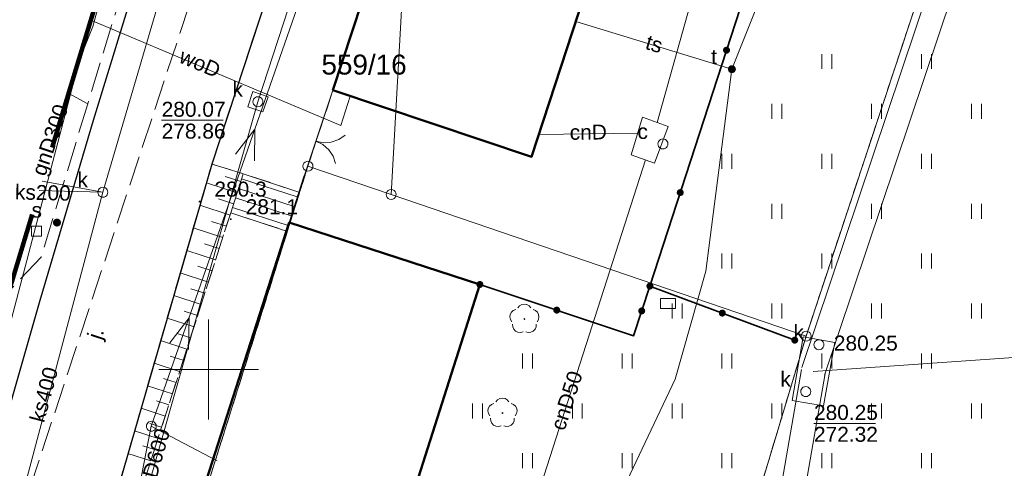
# Model space of a CAD drawing. Extents: x 0 to 6568752, y 0 to 5584302.
# Tile 26 of 74: x 6568291 to 6568340, y 5584195 to 5584218. Entities that reach past the tile are written whole.
import ezdxf
from ezdxf.enums import TextEntityAlignment as Align

# ---------------------------------------------------------------- set-up
doc = ezdxf.new("R2010")
doc.units = 0
for name, pattern in [('PRZER1-1', [1, 0.5, -0.5]), ('PRZER2-1', [1.5, 1, -0.5]), ('PRZER3-1', [2, 1.5, -0.5])]:
    doc.linetypes.add(name, pattern=pattern)
doc.layers.get('0').update_dxf_attribs({"linetype": 'CONTINUOUS'})
for name, color, linetype, lineweight in [('EGBS', 7, 'CONTINUOUS', 18), ('EGBU', 7, 'CONTINUOUS', 50), ('EGDE', 7, 'CONTINUOUS', 18), ('EGDE_O', 7, 'CONTINUOUS', 18), ('EGPG', 7, 'CONTINUOUS', 18), ('GUPPRZ_O', 7, 'CONTINUOUS', 18), ('OTKC', 7, 'CONTINUOUS', 18), ('OTKJ', 7, 'CONTINUOUS', 18), ('OTKJ_O', 7, 'CONTINUOUS', 18), ('OTKK', 7, 'CONTINUOUS', 25), ('OTOB', 7, 'CONTINUOUS', 18), ('OTOO', 7, 'CONTINUOUS', 35), ('OTRK', 7, 'CONTINUOUS', 18), ('OTRN', 7, 'CONTINUOUS', 13), ('OTRN_O', 7, 'CONTINUOUS', 13), ('OTZT', 7, 'CONTINUOUS', 18), ('ramka sekcji', 7, 'CONTINUOUS', 18), ('SUPK', 7, 'CONTINUOUS', 18), ('SUPP', 7, 'CONTINUOUS', 18), ('SUPW', 7, 'CONTINUOUS', 18), ('SUPW_O', 7, 'CONTINUOUS', 18), ('SUSU', 7, 'CONTINUOUS', 18), ('SUSU_O', 7, 'CONTINUOUS', 18), ('zakres', 6, 'PRZER3-1', 106)]:
    doc.layers.add(name, color=color, linetype=linetype, lineweight=lineweight)
for name, color, linetype, lineweight, true_color in [('EGUG', 7, 'CONTINUOUS', 18, 0x008000), ('GELULI', 7, 'CONTINUOUS', 18, 0xfeffff), ('OTZL', 7, 'CONTINUOUS', 18, 0x008000), ('SUCP', 7, 'CONTINUOUS', 18, 0xd200d2), ('SUCP_O', 7, 'CONTINUOUS', 18, 0xd200d2), ('SUEP', 1, 'CONTINUOUS', 18, 0xff0000), ('SUGP', 7, 'CONTINUOUS', 18, 0xbfbf00), ('SUGP_O', 7, 'CONTINUOUS', 18, 0xbfbf00), ('SUKP', 7, 'CONTINUOUS', 18, 0x803300), ('SUKP_O', 7, 'CONTINUOUS', 18, 0x803300), ('SUKS', 7, 'CONTINUOUS', 18, 0x803300), ('SUKS_O', 7, 'CONTINUOUS', 18, 0x803300), ('SUTP', 7, 'CONTINUOUS', 18, 0xff9100), ('SUTP_O', 7, 'CONTINUOUS', 18, 0xff9100), ('SUTU', 7, 'CONTINUOUS', 18, 0xff9100), ('SUTU_O', 7, 'CONTINUOUS', 18, 0xff9100), ('SUWP', 5, 'CONTINUOUS', 18, 0x0000ff), ('SUWP_O', 5, 'CONTINUOUS', 18, 0x0000ff)]:
    doc.layers.add(name, color=color, linetype=linetype, lineweight=lineweight, true_color=true_color)
doc.styles.add('Arial', font='arial.ttf')

# ---------------------------------------------------------------- blocks, each defined once
blk = doc.blocks.new('D_GSPRDL1')
blk.add_hatch(color=0).paths.add_polyline_path([(0, -0.045), (0.013906, -0.042798), (0.02645, -0.036406), (0.036406, -0.02645), (0.042798, -0.013906), (0.045, 0), (0.042798, 0.013906), (0.036406, 0.02645), (0.02645, 0.036406), (0.013906, 0.042798), (0, 0.045), (-0.013906, 0.042798), (-0.02645, 0.036406), (-0.036406, 0.02645), (-0.042798, 0.013906), (-0.045, 0), (-0.042798, -0.013906), (-0.036406, -0.02645), (-0.02645, -0.036406), (-0.013906, -0.042798)])
at = {"color": 0}
for points in [[(-0.324277, 0.563333), (-0.240553, 0.662679), (-0.127956, 0.727494), (0, 0.75), (0.127956, 0.727494), (0.240553, 0.662679), (0.324277, 0.563333)], [(-0.635969, -0.134326), (-0.70458, -0.024001), (-0.731429, 0.103115), (-0.713292, 0.231763), (-0.652348, 0.346501), (-0.55591, 0.433559), (-0.435555, 0.482485)], [(0.435555, 0.482485), (0.55591, 0.433559), (0.652348, 0.346501), (0.713292, 0.231763), (0.731429, 0.103115), (0.70458, -0.024001), (0.635969, -0.134326)], [(-0.068773, -0.646351), (-0.194901, -0.677512), (-0.324092, -0.663766), (-0.440839, -0.606763), (-0.531129, -0.513345), (-0.584125, -0.394725), (-0.593465, -0.265141)], [(0.593465, -0.265141), (0.584125, -0.394725), (0.531129, -0.513345), (0.440839, -0.606763), (0.324092, -0.663766), (0.194901, -0.677512), (0.068773, -0.646351)]]:
    blk.add_lwpolyline(points, dxfattribs=at)
blk = doc.blocks.new('D_GSPWPN1')
blk.add_hatch(color=0).paths.add_polyline_path([(-0.045, 0), (-0.043467, -0.011647), (-0.038971, -0.0225), (-0.03182, -0.03182), (-0.0225, -0.038971), (-0.011647, -0.043467), (0, -0.045), (0.011647, -0.043467), (0.0225, -0.038971), (0.03182, -0.03182), (0.038971, -0.0225), (0.043467, -0.011647), (0.045, 0), (0.043467, 0.011647), (0.038971, 0.0225), (0.03182, 0.03182), (0.0225, 0.038971), (0.011647, 0.043467), (0, 0.045), (-0.011647, 0.043467), (-0.0225, 0.038971), (-0.03182, 0.03182), (-0.038971, 0.0225), (-0.043467, 0.011647)])
blk = doc.blocks.new('D_GUPIKP1_3')
at = {"color": 0}
blk.add_lwpolyline([(0.375, -0.25), (-0.375, -0.25), (-0.375, 0.25), (0.375, 0.25)], close=True, dxfattribs=at)
blk = doc.blocks.new('D_GUPIWZ1_2')
at = {"color": 0}
blk.add_lwpolyline([(-0.25, -0.25), (0.25, -0.25), (0.25, 0.25), (-0.25, 0.25)], close=True, dxfattribs=at)
blk = doc.blocks.new('D_GUPIWZ1_1')
at = {"color": 0}
blk.add_lwpolyline([(0, 0.25), (0.064705, 0.241481), (0.125, 0.216506), (0.176777, 0.176777), (0.216506, 0.125), (0.241481, 0.064705), (0.25, 0), (0.241481, -0.064705), (0.216506, -0.125), (0.176777, -0.176777), (0.125, -0.216506), (0.064705, -0.241481), (0, -0.25), (-0.064705, -0.241481), (-0.125, -0.216506), (-0.176777, -0.176777), (-0.216506, -0.125), (-0.241481, -0.064705), (-0.25, 0), (-0.241481, 0.064705), (-0.216506, 0.125), (-0.176777, 0.176777), (-0.125, 0.216506), (-0.064705, 0.241481)], close=True, dxfattribs=at)
blk = doc.blocks.new('D_GUPKSD1_1')
at = {"color": 0}
blk.add_lwpolyline([(0, 0.25), (0.064705, 0.241481), (0.125, 0.216506), (0.176777, 0.176777), (0.216506, 0.125), (0.241481, 0.064705), (0.25, 0), (0.241481, -0.064705), (0.216506, -0.125), (0.176777, -0.176777), (0.125, -0.216506), (0.064705, -0.241481), (0, -0.25), (-0.064705, -0.241481), (-0.125, -0.216506), (-0.176777, -0.176777), (-0.216506, -0.125), (-0.241481, -0.064705), (-0.25, 0), (-0.241481, 0.064705), (-0.216506, 0.125), (-0.176777, 0.176777), (-0.125, 0.216506), (-0.064705, 0.241481)], close=True, dxfattribs=at)
blk = doc.blocks.new('D_GUPTUT1')
blk.add_hatch(color=0).paths.add_polyline_path([(-0.2, 0), (-0.193185, -0.051764), (-0.173205, -0.1), (-0.141421, -0.141421), (-0.1, -0.173205), (-0.051764, -0.193185), (0, -0.2), (0.051764, -0.193185), (0.1, -0.173205), (0.141421, -0.141421), (0.173205, -0.1), (0.193185, -0.051764), (0.2, 0), (0.193185, 0.051764), (0.173205, 0.1), (0.141421, 0.141421), (0.1, 0.173205), (0.051764, 0.193185), (0, 0.2), (-0.051764, 0.193185), (-0.1, 0.173205), (-0.141421, 0.141421), (-0.173205, 0.1), (-0.193185, 0.051764)])
blk = doc.blocks.new('D_GUPSUT1')
blk.add_hatch(color=0).paths.add_polyline_path([(-0.2, 0), (-0.193185, -0.051764), (-0.173205, -0.1), (-0.141421, -0.141421), (-0.1, -0.173205), (-0.051764, -0.193185), (0, -0.2), (0.051764, -0.193185), (0.1, -0.173205), (0.141421, -0.141421), (0.173205, -0.1), (0.193185, -0.051764), (0.2, 0), (0.193185, 0.051764), (0.173205, 0.1), (0.141421, 0.141421), (0.1, 0.173205), (0.051764, 0.193185), (0, 0.2), (-0.051764, 0.193185), (-0.1, 0.173205), (-0.141421, 0.141421), (-0.173205, 0.1), (-0.193185, 0.051764)])
blk = doc.blocks.new('D_GEPPGD1_1')
at = {"color": 0}
blk.add_lwpolyline([(0, 0.25), (0.077254, 0.237764), (0.146946, 0.202254), (0.202254, 0.146946), (0.237764, 0.077254), (0.25, 0), (0.237764, -0.077254), (0.202254, -0.146946), (0.146946, -0.202254), (0.077254, -0.237764), (0, -0.25), (-0.077254, -0.237764), (-0.146946, -0.202254), (-0.202254, -0.146946), (-0.237764, -0.077254), (-0.25, 0), (-0.237764, 0.077254), (-0.202254, 0.146946), (-0.146946, 0.202254), (-0.077254, 0.237764)], close=True, dxfattribs=at)
blk = doc.blocks.new('D_GSLKBR1')
at = {"color": 0}
for points in [[(1.299038, 0.75), (1.06066, 0.43934), (0.75, 0.200962), (0.388229, 0.051111), (0, 0)], [(0, 0), (0.388229, -0.051111), (0.75, -0.200962), (1.06066, -0.43934), (1.299038, -0.75)]]:
    blk.add_lwpolyline(points, dxfattribs=at)
blk = doc.blocks.new('D_KOLO')
blk.add_hatch(color=0).paths.add_polyline_path([(-0.175, 0), (-0.169037, -0.045293), (-0.151554, -0.0875), (-0.123744, -0.123744), (-0.0875, -0.151554), (-0.045293, -0.169037), (0, -0.175), (0.045293, -0.169037), (0.0875, -0.151554), (0.123744, -0.123744), (0.151554, -0.0875), (0.169037, -0.045293), (0.175, 0), (0.169037, 0.045293), (0.151554, 0.0875), (0.123744, 0.123744), (0.0875, 0.151554), (0.045293, 0.169037), (0, 0.175), (-0.045293, 0.169037), (-0.0875, 0.151554), (-0.123744, 0.123744), (-0.151554, 0.0875), (-0.169037, 0.045293)])
blk = doc.blocks.new('D_GSLKOG1')
blk.add_hatch(color=0).paths.add_polyline_path([(-0.175, 0), (-0.169037, -0.045293), (-0.151554, -0.0875), (-0.123744, -0.123744), (-0.0875, -0.151554), (-0.045293, -0.169037), (0, -0.175), (0.045293, -0.169037), (0.0875, -0.151554), (0.123744, -0.123744), (0.151554, -0.0875), (0.169037, -0.045293), (0.175, 0), (0.169037, 0.045293), (0.151554, 0.0875), (0.123744, 0.123744), (0.0875, 0.151554), (0.045293, 0.169037), (0, 0.175), (-0.045293, 0.169037), (-0.0875, 0.151554), (-0.123744, 0.123744), (-0.151554, 0.0875), (-0.169037, 0.045293)])
blk = doc.blocks.new('D_GUPISN1')
at = {"color": 0}
blk.add_lwpolyline([(0, 0.25), (0.064705, 0.241481), (0.125, 0.216506), (0.176777, 0.176777), (0.216506, 0.125), (0.241481, 0.064705), (0.25, 0), (0.241481, -0.064705), (0.216506, -0.125), (0.176777, -0.176777), (0.125, -0.216506), (0.064705, -0.241481), (0, -0.25), (-0.064705, -0.241481), (-0.125, -0.216506), (-0.176777, -0.176777), (-0.216506, -0.125), (-0.241481, -0.064705), (-0.25, 0), (-0.241481, 0.064705), (-0.216506, 0.125), (-0.176777, 0.176777), (-0.125, 0.216506), (-0.064705, 0.241481)], close=True, dxfattribs=at)
blk = doc.blocks.new('D_SUEP1')
at = {"color": 0}
blk.add_lwpolyline([(-0.75, -0.5), (0.75, 0), (-0.75, 0.5)], dxfattribs=at)
blk = doc.blocks.new('D_GSSUTR1')
at = {"color": 0}
for points in [[(-0.25666, 0.36165), (-0.25666, -0.38835)], [(0.24334, -0.38835), (0.24334, 0.36165)]]:
    blk.add_lwpolyline(points, dxfattribs=at)

msp = doc.modelspace()

# ---------------------------------------------------------------- linework, layer by layer
at = {"layer": 'EGBS', "linetype": 'Continuous', "lineweight": 18, "elevation": 10.18}
msp.add_lwpolyline([(6568304.52, 5584208.89), (6568301.74, 5584209.81), (6568301.11, 5584207.85), (6568303.90059, 5584206.93654), (6568304.04, 5584207.37)], close=True, dxfattribs=at)
for points in [[(6568301.65451, 5584209.54402), (6568304.44345, 5584208.64758)], [(6568301.5015, 5584209.06801), (6568304.29288, 5584208.17078)], [(6568301.3485, 5584208.59199), (6568304.14231, 5584207.69398)], [(6568301.19549, 5584208.11598), (6568303.99093, 5584207.21744)]]:
    msp.add_lwpolyline(points, dxfattribs=at)
at = {"layer": 'EGBU', "linetype": 'Continuous', "lineweight": 50, "elevation": 10.18}
for points in [[(6568306.2306, 5584213.98567), (6568310.11, 5584225.76), (6568312.72847, 5584233.71744), (6568322.65, 5584230.43), (6568316.18959, 5584210.65873)], [(6568295.43, 5584180.6), (6568304.04, 5584207.37), (6568313.6, 5584204.26), (6568305.05, 5584177.46)]]:
    msp.add_lwpolyline(points, close=True, dxfattribs=at)
at = {"layer": 'EGDE', "linetype": 'Continuous', "elevation": 10.22}
msp.add_lwpolyline([(6568313.01263, 5584273.831), (6568310.11, 5584225.76), (6568304.98, 5584210.19), (6568294.18308, 5584175.87843), (6568288.97096, 5584157.39984), (6568285.97392, 5584140.08989), (6568280.79901, 5584114.07121), (6568278.61678, 5584101.82214), (6568277.46122, 5584095.26675), (6568274.3496, 5584077.53529), (6568271.58328, 5584050.08752), (6568268.42617, 5584011.06381), (6568263.9809, 5583958.70246)], dxfattribs=at)
for points in [[(6568361.26341, 5584250.74162), (6568355.87516, 5584228.80739), (6568343.88997, 5584180.27922), (6568337.0279, 5584152.47866), (6568332.74, 5584135.02), (6568328.2783, 5584135.3346), (6568318.08182, 5584100.1005), (6568315.04175, 5584096.21103), (6568312.96342, 5584095.29418), (6568309.21068, 5584095.48584), (6568302.523, 5584096.81978), (6568303.26305, 5584109.23027), (6568304.89857, 5584108.81131), (6568309.92834, 5584135.22816), (6568320.18066, 5584169.23288), (6568329.95, 5584201.67), (6568339.09, 5584229.28), (6568315.28914, 5584237.02736), (6568321.65, 5584256.49), (6568327.03, 5584260.27)], [(6568309.15, 5584208.77), (6568310.11, 5584225.76), (6568313.96, 5584237.46), (6568315.28914, 5584237.02736), (6568339.09, 5584229.28), (6568329.95, 5584201.67)], [(6568309.15, 5584208.77), (6568304.98, 5584210.19), (6568310.11, 5584225.76)], [(6568320.18066, 5584169.23288), (6568294.18308, 5584175.87843), (6568304.98, 5584210.19), (6568309.15, 5584208.77), (6568329.95, 5584201.67)]]:
    msp.add_lwpolyline(points, close=True, dxfattribs=at)
at = {"layer": 'EGUG', "linetype": 'PRZER1-1', "lineweight": 18, "elevation": 10.08}
for points in [[(6568365.45974, 5584156.3753), (6568367.78222, 5584196.52832), (6568370.27666, 5584242.73402), (6568369.72416, 5584246.02716), (6568368.16833, 5584248.79733), (6568365.64994, 5584250.98505), (6568361.59535, 5584252.09289), (6568361.26341, 5584250.74162), (6568327.03, 5584260.27), (6568321.65, 5584256.49), (6568315.28914, 5584237.02736), (6568313.96, 5584237.46), (6568310.11, 5584225.76), (6568304.98, 5584210.19), (6568294.18308, 5584175.87843), (6568288.97096, 5584157.39984)], [(6568309.92834, 5584135.22816), (6568320.18066, 5584169.23288), (6568329.95, 5584201.67), (6568339.09, 5584229.28), (6568315.28914, 5584237.02736), (6568321.65, 5584256.49), (6568327.03, 5584260.27), (6568361.26341, 5584250.74162), (6568361.59535, 5584252.09289), (6568365.64994, 5584250.98505), (6568368.16833, 5584248.79733), (6568369.72416, 5584246.02716), (6568370.27666, 5584242.73402), (6568367.78222, 5584196.52832), (6568365.45974, 5584156.3753)]]:
    msp.add_lwpolyline(points, dxfattribs=at)
msp.add_lwpolyline([(6568285.97392, 5584140.08989), (6568288.97096, 5584157.39984), (6568294.18308, 5584175.87843), (6568304.98, 5584210.19), (6568310.11, 5584225.76), (6568313.96, 5584237.46), (6568315.28914, 5584237.02736), (6568339.09, 5584229.28), (6568329.95, 5584201.67), (6568320.18066, 5584169.23288), (6568309.92834, 5584135.22816), (6568304.89857, 5584108.81131), (6568303.26305, 5584109.23027), (6568280.79901, 5584114.07121)], close=True, dxfattribs=at)
at = {"layer": 'GELULI', "linetype": 'PRZER3-1', "lineweight": 18, "elevation": 9.97}
msp.add_lwpolyline([(6568319.19104, 5584273.59118), (6568317.37316, 5584268.23555), (6568309.68055, 5584250.53856), (6568289.86245, 5584190.47418), (6568285.07942, 5584172.75901), (6568279.69204, 5584149.0357), (6568272.77184, 5584111.16796), (6568271.26664, 5584099.36855), (6568266.94368, 5584075.42787), (6568264.14881, 5584047.52502), (6568260.73474, 5584006.78646), (6568257.68002, 5583953.56117), (6568257.32084, 5583948.9349)], dxfattribs=at)
at = {"layer": 'GUPPRZ_O', "linetype": 'Continuous', "lineweight": 13, "elevation": 10.8, "flags": 128}
for points in [[(6568297.64696, 5584212.48767), (6568300.72696, 5584212.48767)], [(6568330.34338, 5584197.30071), (6568333.42338, 5584197.30071)]]:
    msp.add_lwpolyline(points, dxfattribs=at)
at = {"layer": 'OTKC', "linetype": 'PRZER2-1', "lineweight": 18, "elevation": 10.18}
for points in [[(6568315.352, 5584274.78025), (6568311.97, 5584265.56), (6568307.45, 5584252.7), (6568306.94, 5584251.2), (6568304.96, 5584245.52), (6568302.42, 5584238.01), (6568296.52, 5584219.95), (6568294.23, 5584212.49), (6568291.56, 5584203.48), (6568288.79, 5584193.82), (6568286.63, 5584186.06), (6568284.54, 5584178.28), (6568281.93, 5584168.24), (6568280.03, 5584160.7), (6568277.58, 5584149.91), (6568275.95, 5584142.11), (6568273.94, 5584132.16), (6568270.67, 5584115.26), (6568269.36, 5584108.38)], [(6568369.96, 5584237.97), (6568366.32, 5584238.54), (6568365.63, 5584241.23), (6568362.61, 5584242.03), (6568355.13, 5584218.69), (6568352.55, 5584219.47), (6568360.15, 5584242.81), (6568321, 5584253.87), (6568314.3, 5584234.24), (6568324.08, 5584231.17), (6568323.73, 5584230.06), (6568322.65, 5584230.43), (6568313.86985, 5584233.33925), (6568312.72847, 5584233.71744), (6568309.02863, 5584222.47795), (6568306.2306, 5584213.98567), (6568304.52, 5584208.89), (6568301.74, 5584209.81), (6568300.16, 5584210.29), (6568316.12, 5584258.81)], [(6568283.29, 5584147.13), (6568291.67, 5584180.99), (6568292.62, 5584181.52), (6568301.11, 5584207.85), (6568303.90059, 5584206.93654), (6568295.43, 5584180.6), (6568294.21, 5584175.36), (6568302.34, 5584173.4), (6568308.13, 5584172), (6568307.08, 5584169.17), (6568324.95, 5584167.1), (6568349.43, 5584178.19), (6568349.37, 5584176.64), (6568324.34, 5584165.02), (6568304.54, 5584167.96), (6568293.06, 5584170.57), (6568292.79, 5584169.75), (6568287.15, 5584146.3)]]:
    msp.add_lwpolyline(points, dxfattribs=at)
at = {"layer": 'OTKJ', "linetype": 'PRZER3-1', "lineweight": 18, "elevation": 10.18}
msp.add_lwpolyline([(6568280.03, 5584160.7), (6568281.93, 5584168.24), (6568284.54, 5584178.28), (6568286.63, 5584186.06), (6568288.79, 5584193.82), (6568291.56, 5584203.48), (6568294.23, 5584212.49), (6568296.52, 5584219.95), (6568302.42, 5584238.01), (6568304.96, 5584245.52), (6568306.94, 5584251.2), (6568307.45, 5584252.7), (6568311.97, 5584265.56), (6568315.352, 5584274.78025)], dxfattribs=at)
msp.add_lwpolyline([(6568323.07601, 5584272.3879), (6568319.98, 5584262.39, 0.21707414), (6568316.12, 5584258.81), (6568300.16, 5584210.29), (6568291.67, 5584180.99), (6568283.29, 5584147.13)], format="xyb", dxfattribs=at)
at = {"layer": 'OTKK', "linetype": 'Continuous', "lineweight": 25, "elevation": 10.18}
msp.add_lwpolyline([(6568280.03, 5584160.7), (6568281.93, 5584168.24), (6568284.54, 5584178.28), (6568286.63, 5584186.06), (6568288.79, 5584193.82), (6568291.56, 5584203.48), (6568294.23, 5584212.49), (6568296.52, 5584219.95), (6568302.42, 5584238.01), (6568304.96, 5584245.52), (6568306.94, 5584251.2), (6568307.45, 5584252.7), (6568311.97, 5584265.56), (6568315.352, 5584274.78025)], dxfattribs=at)
msp.add_lwpolyline([(6568319.98, 5584262.39, 0.21707414), (6568316.12, 5584258.81), (6568300.16, 5584210.29), (6568291.67, 5584180.99), (6568283.29, 5584147.13), (6568277.98, 5584120.39), (6568278.34, 5584119.3), (6568279.2, 5584118.53), (6568281.62246, 5584118.2114)], format="xyb", dxfattribs=at)
at = {"layer": 'OTOB', "linetype": 'Continuous', "lineweight": 18, "elevation": 10.18}
msp.add_lwpolyline([(6568304.52, 5584208.89), (6568306.2306, 5584213.98567)], dxfattribs=at)
at = {"layer": 'OTOO', "linetype": 'Continuous', "lineweight": 35, "elevation": 10.18}
for points in [[(6568322.65, 5584230.43), (6568323.73, 5584230.06), (6568329.8, 5584227.81), (6568322.12, 5584204.18), (6568321.3, 5584201.69), (6568313.6, 5584204.26)], [(6568322.12, 5584204.18), (6568329.38, 5584201.47)]]:
    msp.add_lwpolyline(points, dxfattribs=at)
at = {"layer": 'OTRK', "linetype": 'PRZER2-1', "lineweight": 18, "elevation": 10.06}
msp.add_lwpolyline([(6568301.74, 5584209.81), (6568301.11, 5584207.85), (6568292.62, 5584181.52), (6568291.67, 5584180.99), (6568300.16, 5584210.29)], close=True, dxfattribs=at)
at = {"layer": 'OTRK', "linetype": 'Continuous', "lineweight": 18, "elevation": 10.06}
for points in [[(6568301.61367, 5584209.41697), (6568300.83305, 5584209.66788)], [(6568301.43375, 5584208.85721), (6568299.88873, 5584209.35382)], [(6568301.25383, 5584208.29746), (6568300.48943, 5584208.54316)], [(6568301.0738, 5584207.73774), (6568299.56173, 5584208.2253)], [(6568300.71293, 5584206.61857), (6568299.23431, 5584207.09534)], [(6568300.89337, 5584207.17815), (6568300.14569, 5584207.41924)], [(6568300.53249, 5584206.05898), (6568299.80155, 5584206.29467)], [(6568300.35206, 5584205.49939), (6568298.90689, 5584205.96538)], [(6568300.17162, 5584204.93981), (6568299.4574, 5584205.1701)], [(6568299.99118, 5584204.38022), (6568298.57947, 5584204.83542)], [(6568299.63031, 5584203.26104), (6568298.25206, 5584203.70546)], [(6568299.81075, 5584203.82063), (6568299.11326, 5584204.04553)], [(6568299.44987, 5584202.70146), (6568298.76911, 5584202.92097)], [(6568299.26944, 5584202.14187), (6568297.92464, 5584202.5755)], [(6568299.089, 5584201.58228), (6568298.42496, 5584201.7964)], [(6568298.90856, 5584201.0227), (6568297.59722, 5584201.44554)], [(6568298.72813, 5584200.46311), (6568298.08082, 5584200.67183)], [(6568298.54769, 5584199.90352), (6568297.2698, 5584200.31557)], [(6568298.18682, 5584198.78435), (6568296.94238, 5584199.18561)], [(6568298.36725, 5584199.34394), (6568297.73667, 5584199.54726)], [(6568298.00638, 5584198.22476), (6568297.39253, 5584198.4227)], [(6568297.82595, 5584197.66518), (6568296.61496, 5584198.05565)], [(6568297.64551, 5584197.10559), (6568297.04838, 5584197.29813)], [(6568297.46507, 5584196.546), (6568296.28754, 5584196.92569)], [(6568297.1042, 5584195.42683), (6568295.96012, 5584195.79573)], [(6568297.28464, 5584195.98641), (6568296.70423, 5584196.17356)]]:
    msp.add_lwpolyline(points, dxfattribs=at)
at = {"layer": 'OTZT', "color": 7, "linetype": 'PRZER2-1', "lineweight": 18, "elevation": 10.1}
msp.add_lwpolyline([(6568305.05, 5584177.46), (6568313.6, 5584204.26), (6568321.3, 5584201.69), (6568322.12, 5584204.18), (6568329.8, 5584227.81), (6568323.73, 5584230.06), (6568324.08, 5584231.17), (6568314.3, 5584234.24), (6568321, 5584253.87), (6568360.15, 5584242.81), (6568352.55, 5584219.47), (6568355.13, 5584218.69), (6568362.61, 5584242.03), (6568365.63, 5584241.23), (6568366.32, 5584238.54), (6568363.73, 5584196.57), (6568367.77, 5584196.46), (6568367.52, 5584191.43)], dxfattribs=at)
at = {"layer": 'ramka sekcji'}
for q in [(6568300, 5584202.5), (6568297.5, 5584200), (6568300, 5584197.5), (6568302.5, 5584200)]:
    msp.add_line((6568300, 5584200), q, dxfattribs=at)
at = {"layer": 'SUCP', "linetype": 'Continuous', "lineweight": 18, "elevation": 10.14}
for points in [[(6568305.19794, 5584253.54402), (6568313.7477, 5584251.92001), (6568331.99465, 5584246.26913), (6568322.48392, 5584212.37779)], [(6568321.50813, 5584211.83994), (6568316.55553, 5584211.77864)], [(6568321.90169, 5584210.50048), (6568314.13608, 5584186.34242), (6568308.47251, 5584188.18787)]]:
    msp.add_lwpolyline(points, dxfattribs=at)
at = {"layer": 'SUEP', "linetype": 'Continuous', "lineweight": 18, "elevation": 10.14}
for points in [[(6568276.06979, 5584093.81871), (6568282.32, 5584128.84), (6568290.26, 5584161.9), (6568297.13, 5584197.16), (6568309.51774, 5584232.68092), (6568320.65754, 5584260.99611), (6568324.3283, 5584272.00003)], [(6568297.13, 5584197.16), (6568300.43747, 5584195.42555)]]:
    msp.add_lwpolyline(points, dxfattribs=at)
at = {"layer": 'SUGP', "linetype": 'PRZER3-1', "lineweight": 18, "elevation": 10.14}
for points in [[(6568307.92915, 5584257.53033), (6568304.95132, 5584248.45899), (6568301.43179, 5584237.73753), (6568298.07096, 5584226.83995), (6568293.9423, 5584213.30734), (6568291.60061, 5584205.63192), (6568289.98624, 5584203.90934)], [(6568293.9423, 5584213.30734), (6568292.98816, 5584213.83234)]]:
    msp.add_lwpolyline(points, dxfattribs=at)
at = {"layer": 'SUGP', "linetype": 'Continuous', "lineweight": 18, "elevation": 10.14}
msp.add_lwpolyline([(6568295.96098, 5584223.65917), (6568294.19739, 5584217.18625), (6568293.39647, 5584215.18204)], dxfattribs=at)
at = {"layer": 'SUKP', "linetype": 'Continuous', "lineweight": 18, "elevation": 10.14}
for points in [[(6568307.52, 5584246.68), (6568305.49, 5584245.64), (6568298.57, 5584222.08), (6568294.7, 5584208.88), (6568285.86, 5584175.67), (6568279.56, 5584153.3)], [(6568329.74207, 5584200.09329), (6568343.30851, 5584240.46745)], [(6568330.87957, 5584199.71107), (6568344.44601, 5584240.08523)], [(6568302.47136, 5584213.41104), (6568310.10029, 5584236.81107)], [(6568292.13155, 5584177.09973), (6568302.47136, 5584213.41104)], [(6568291.657, 5584209.43213), (6568294.7, 5584208.88)], [(6568291.51548, 5584208.96433), (6568294.7, 5584208.88)], [(6568393.31453, 5584206.69139), (6568379.52874, 5584205.92645), (6568345.14531, 5584200.93014), (6568330.31082, 5584199.90218)], [(6568329.71967, 5584200.00489), (6568322.68649, 5584159.52609), (6568312.37167, 5584122.28348), (6568312.05886, 5584121.21045), (6568295.69462, 5584069.91304), (6568288.61341, 5584039.63522), (6568278.51199, 5583996.22529), (6568277.47048, 5583995.37472)], [(6568330.90196, 5584199.79947), (6568323.85869, 5584159.26259), (6568313.52598, 5584121.95539), (6568313.20669, 5584120.86012), (6568296.85228, 5584069.59355), (6568289.78203, 5584039.36259), (6568279.58801, 5583995.55471), (6568278.22952, 5583994.44528)]]:
    msp.add_lwpolyline(points, dxfattribs=at)
at = {"layer": 'SUPK', "linetype": 'Continuous', "lineweight": 18, "elevation": 10.14}
for points in [[(6568302.97896, 5584213.65892), (6568302.22394, 5584213.91847), (6568301.96392, 5584213.16206), (6568302.71701, 5584212.90317)], [(6568321.74526, 5584212.64512), (6568323.03997, 5584212.17655), (6568322.35755, 5584210.3414), (6568321.1871, 5584210.74984)], [(6568329.24365, 5584198.45376), (6568330.81686, 5584198.1746), (6568331.38123, 5584201.355), (6568329.80323, 5584201.63502)]]:
    msp.add_lwpolyline(points, close=True, dxfattribs=at)
at = {"layer": 'SUTP', "linetype": 'Continuous', "lineweight": 18, "elevation": 10.14}
for points in [[(6568307.17035, 5584259.42828), (6568307.81232, 5584259.00045), (6568335.97449, 5584247.04938), (6568333.6656, 5584233.6106), (6568326.23043, 5584215.04437), (6568324.92988, 5584204.91983), (6568323.39043, 5584199.51658), (6568318.12328, 5584188.40785), (6568315.30627, 5584179.9389), (6568310.54536, 5584166.25451), (6568308.94136, 5584158.25622), (6568307.97868, 5584148.60907), (6568302.86621, 5584119.06592), (6568299.15252, 5584103.43086)], [(6568318.40078, 5584217.42581), (6568326.23043, 5584215.04437)]]:
    msp.add_lwpolyline(points, dxfattribs=at)
at = {"layer": 'SUWP', "linetype": 'Continuous', "lineweight": 18, "elevation": 10.14}
for points in [[(6568273.43588, 5584138.43467), (6568281.71001, 5584171.15353), (6568282.77534, 5584174.90903), (6568284.84, 5584182.51), (6568293.31425, 5584214.67955), (6568294.10487, 5584217.4912), (6568294.33419, 5584218.28173)], [(6568294.10487, 5584217.4912), (6568306.63207, 5584212.2206), (6568307.10094, 5584213.69492)], [(6568293.31425, 5584214.67955), (6568293.25272, 5584214.70686)]]:
    msp.add_lwpolyline(points, dxfattribs=at)
at = {"layer": 'zakres', "ltscale": 7}
msp.add_lwpolyline([(6568419.28314, 5584244.20999), (6568355.04246, 5584262.48696), (6568313.61581, 5584275.31799), (6568306.59555, 5584258.01123), (6568299.2612, 5584234.56823), (6568280.6299, 5584172.98146), (6568276.44824, 5584154.31965), (6568267.58948, 5584107.60505), (6568261.88828, 5584068.50066), (6568256.46359, 5584021.7748), (6568252.69909, 5583965.99225), (6568250.34937, 5583966.23815), (6568248.9828, 5583949.49809), (6568593.23088, 5583926.24598)], dxfattribs=at)

# ---------------------------------------------------------------- block references
at = {"layer": 'EGPG', "linetype": 'Continuous', "lineweight": 18}
for p in [(6568304.98, 5584210.19, 10.24), (6568309.15, 5584208.77, 10.24), (6568329.95, 5584201.67, 10.24)]:
    msp.add_blockref('D_GEPPGD1_1', p, dxfattribs=at)
at = {"layer": 'OTOB', "linetype": 'Continuous', "lineweight": 18, "rotation": 341.4432997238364}
msp.add_blockref('D_GSLKBR1', (6568305.3753, 5584211.43784, 10.18), dxfattribs=at)
at = {"layer": 'OTOO', "linetype": 'Continuous', "lineweight": 35}
for name, p, rotation in [('D_KOLO', (6568325.96, 5584215.995, 10.18), 251.9952901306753), ('D_KOLO', (6568325.96, 5584215.995, 10.18), 251.9952901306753), ('D_KOLO', (6568323.64179, 5584208.86227, 10.18), 251.9952901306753), ('D_KOLO', (6568323.64179, 5584208.86227, 10.18), 251.9952901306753), ('D_GSLKOG1', (6568313.6, 5584204.26, 10.18), 161.5427310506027), ('D_GSLKOG1', (6568322.12, 5584204.18, 10.18), 339.5304911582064), ('D_KOLO', (6568317.45, 5584202.975, 10.18), 161.5427310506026), ('D_KOLO', (6568317.45, 5584202.975, 10.18), 161.5427310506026), ('D_KOLO', (6568321.71, 5584202.935, 10.18), 251.7723932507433), ('D_KOLO', (6568321.71, 5584202.935, 10.18), 251.7723932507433), ('D_KOLO', (6568325.75, 5584202.825, 10.18), 339.5304911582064), ('D_KOLO', (6568325.75, 5584202.825, 10.18), 339.5304911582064), ('D_GSLKOG1', (6568329.38, 5584201.47, 10.18), 339.5304911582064)]:
    msp.add_blockref(name, p, dxfattribs=dict(at, rotation=rotation))
at = {"layer": 'OTRN', "linetype": 'Continuous', "lineweight": 13}
for p in [(6568299.54, 5584208.41, 10.08), (6568301.11, 5584207.53, 10.08)]:
    msp.add_blockref('D_GSPWPN1', p, dxfattribs=at)
at = {"layer": 'OTZL', "linetype": 'Continuous', "lineweight": 18}
for p in [(6568315.83, 5584202.53, 10.12), (6568314.73, 5584197.82, 10.12)]:
    msp.add_blockref('D_GSPRDL1', p, dxfattribs=at)
at = {"layer": 'OTZT', "color": 7, "linetype": 'Continuous', "lineweight": 18}
for p in [(6568330.99, 5584215.44203, 10.1), (6568335.99, 5584215.44203, 10.1), (6568328.49, 5584212.94203, 10.1), (6568333.49, 5584212.94203, 10.1), (6568338.49, 5584212.94203, 10.1), (6568325.99, 5584210.44203, 10.1), (6568330.99, 5584210.44203, 10.1), (6568335.99, 5584210.44203, 10.1), (6568328.49, 5584207.94203, 10.1), (6568333.49, 5584207.94203, 10.1), (6568338.49, 5584207.94203, 10.1), (6568325.99, 5584205.44203, 10.1), (6568330.99, 5584205.44203, 10.1), (6568335.99, 5584205.44203, 10.1), (6568323.49, 5584202.94203, 10.1), (6568328.49, 5584202.94203, 10.1), (6568333.49, 5584202.94203, 10.1), (6568338.49, 5584202.94203, 10.1), (6568315.99, 5584200.44203, 10.1), (6568320.99, 5584200.44203, 10.1), (6568325.99, 5584200.44203, 10.1), (6568330.99, 5584200.44203, 10.1), (6568335.99, 5584200.44203, 10.1), (6568313.49, 5584197.94203, 10.1), (6568318.49, 5584197.94203, 10.1), (6568323.49, 5584197.94203, 10.1), (6568328.49, 5584197.94203, 10.1), (6568333.49, 5584197.94203, 10.1), (6568338.49, 5584197.94203, 10.1), (6568315.99, 5584195.44203, 10.1), (6568320.99, 5584195.44203, 10.1), (6568325.99, 5584195.44203, 10.1), (6568330.99, 5584195.44203, 10.1), (6568335.99, 5584195.44203, 10.1)]:
    msp.add_blockref('D_GSSUTR1', p, dxfattribs=at)
at = {"layer": 'SUEP', "linetype": 'Continuous', "lineweight": 18, "rotation": 70.77403400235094}
for p in [(6568302.06942, 5584211.32341, 10.14), (6568298.77647, 5584201.88114, 10.14)]:
    msp.add_blockref('D_SUEP1', p, dxfattribs=at)
at = {"layer": 'SUKS', "linetype": 'Continuous', "lineweight": 18}
msp.add_blockref('D_GUPKSD1_1', (6568294.7, 5584208.88, 10.16), dxfattribs=at)
at = {"layer": 'SUPK', "linetype": 'Continuous', "lineweight": 18}
msp.add_blockref('D_GUPIKP1_3', (6568323.02, 5584203.3, 10.16), dxfattribs=at)
at = {"layer": 'SUPP', "linetype": 'Continuous', "lineweight": 18}
msp.add_blockref('D_GUPISN1', (6568297.13, 5584197.16, 10.16), dxfattribs=at)
at = {"layer": 'SUPW', "linetype": 'Continuous', "lineweight": 18}
for name, p in [('D_GUPIWZ1_1', (6568302.47136, 5584213.41104, 10.18)), ('D_GUPIWZ1_1', (6568322.77, 5584211.3, 10.18)), ('D_GUPIWZ1_2', (6568291.37204, 5584206.92241, 10.18)), ('D_GUPIWZ1_1', (6568330.59024, 5584201.24257, 10.18)), ('D_GUPIWZ1_1', (6568329.93046, 5584198.89389, 10.18))]:
    msp.add_blockref(name, p, dxfattribs=at)
at = {"layer": 'SUSU', "linetype": 'Continuous', "lineweight": 18}
msp.add_blockref('D_GUPSUT1', (6568292.4, 5584207.36, 10.16), dxfattribs=at)
at = {"layer": 'SUTU', "linetype": 'Continuous', "lineweight": 18}
msp.add_blockref('D_GUPTUT1', (6568326.23043, 5584215.04437, 10.16), dxfattribs=at)

# ---------------------------------------------------------------- texts
at = {"layer": 'EGDE_O', "linetype": 'Continuous', "style": 'Arial'}
msp.add_text('559/16', height=1, dxfattribs=at).set_placement((6568307.79345, 5584214.77401, 10.8), align=Align.CENTER)
at = {"layer": 'GUPPRZ_O', "linetype": 'Continuous', "lineweight": 0, "style": 'Arial'}
for s, p in [('280.07', (6568297.64696, 5584212.66017, 10.8)), ('278.86', (6568297.64696, 5584211.56517, 10.8)), ('280.25', (6568331.34024, 5584200.94909, 10.8)), ('280.25', (6568330.34338, 5584197.47321, 10.8)), ('272.32', (6568330.34338, 5584196.37821, 10.8))]:
    msp.add_text(s, height=0.75, dxfattribs=at).set_placement(p)
at = {"layer": 'OTKJ_O', "linetype": 'Continuous', "lineweight": 0, "style": 'Arial'}
msp.add_text('j.', height=0.75, rotation=71.682334, dxfattribs=at).set_placement((6568294.69861, 5584201.69467, 10.8), align=Align.CENTER)
at = {"layer": 'OTRN_O', "linetype": 'Continuous', "lineweight": 0, "style": 'Arial'}
for s, p in [('280.3', (6568300.29, 5584208.66, 10.8)), ('281.1', (6568301.86, 5584207.78, 10.8))]:
    msp.add_text(s, height=0.75, dxfattribs=at).set_placement(p)
at = {"layer": 'SUCP_O', "linetype": 'Continuous', "lineweight": 0, "style": 'Arial'}
for s, rotation, p in [('cnD', 0.7091, (6568319.03546, 5584211.51584, 10.8)), ('cnD50', 72.179981, (6568318.29828, 5584198.33164, 10.8))]:
    msp.add_text(s, height=0.75, rotation=rotation, dxfattribs=at).set_placement(p, align=Align.CENTER)
at = {"layer": 'SUGP_O', "linetype": 'Continuous', "lineweight": 0, "style": 'Arial'}
msp.add_text('gnD300', height=0.75, rotation=71.517617, dxfattribs=at).set_placement((6568292.3956, 5584211.3826, 10.8), align=Align.CENTER)
at = {"layer": 'SUKP_O', "linetype": 'Continuous', "lineweight": 0, "style": 'Arial'}
for s, rotation, p in [('ks200', 358.483175, (6568291.68342, 5584208.48868, 10.8)), ('ks400', 75.094368, (6568292.10745, 5584198.64944, 10.8)), ('kdD600', 74.105439, (6568297.58371, 5584195.17501, 10.8))]:
    msp.add_text(s, height=0.75, rotation=rotation, dxfattribs=at).set_placement(p, align=Align.CENTER)
at = {"layer": 'SUKS_O', "linetype": 'Continuous', "lineweight": 0, "style": 'Arial'}
msp.add_text('k', height=0.75, dxfattribs=at).set_placement((6568293.95, 5584209.13, 10.8), align=Align.RIGHT)
at = {"layer": 'SUPW_O', "linetype": 'Continuous', "lineweight": 0, "style": 'Arial'}
for s, p in [('k', (6568301.72136, 5584213.66104, 10.8)), ('c', (6568322.02, 5584211.55, 10.8)), ('k', (6568329.84024, 5584201.49257, 10.8)), ('k', (6568329.18046, 5584199.14389, 10.8))]:
    msp.add_text(s, height=0.75, dxfattribs=at).set_placement(p, align=Align.RIGHT)
at = {"layer": 'SUSU_O', "linetype": 'Continuous', "lineweight": 0, "style": 'Arial'}
msp.add_text('s', height=0.75, dxfattribs=at).set_placement((6568291.65, 5584207.61, 10.8), align=Align.RIGHT)
at = {"layer": 'SUTP_O', "linetype": 'Continuous', "lineweight": 0, "style": 'Arial'}
msp.add_text('ts', height=0.75, rotation=343.082492, dxfattribs=at).set_placement((6568322.23021, 5584215.95431, 10.8), align=Align.CENTER)
at = {"layer": 'SUTU_O', "linetype": 'Continuous', "lineweight": 0, "style": 'Arial'}
msp.add_text('t', height=0.75, dxfattribs=at).set_placement((6568325.48043, 5584215.29437, 10.8), align=Align.RIGHT)
at = {"layer": 'SUWP_O', "linetype": 'Continuous', "lineweight": 0, "style": 'Arial'}
msp.add_text('woD', height=0.75, rotation=337.181935, dxfattribs=at).set_placement((6568299.42559, 5584214.99991, 10.8), align=Align.CENTER)

doc.saveas('drawing.dxf')
